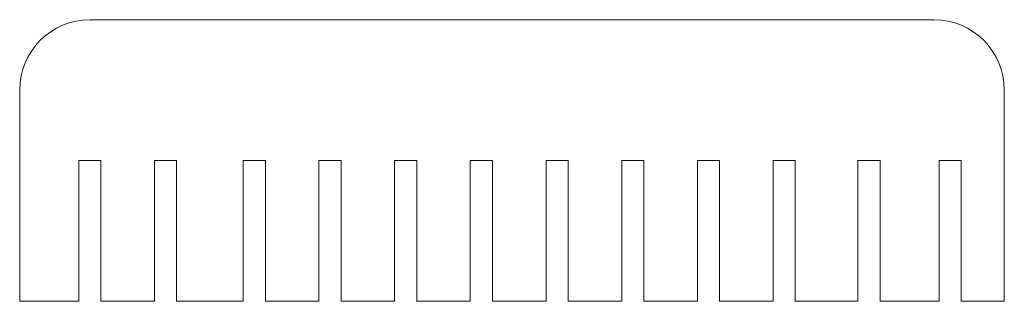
# Model space of a CAD drawing. Header units: inches. Extents: x -3.5 to 3.5, y 1.5 to 3.5.
import ezdxf

# ---------------------------------------------------------------- set-up
doc = ezdxf.new("R2010")
doc.units = ezdxf.units.IN
doc.header["$MEASUREMENT"] = 0

msp = doc.modelspace()

# ---------------------------------------------------------------- linework, layer by layer
at = {"color": 7, "linetype": 'Continuous', "lineweight": 15}
for p, q in [((3, 3.5), (-3, 3.5)), ((-3.5, 3), (-3.5, 1.5)), ((3.5, 1.5), (3.5, 3)), ((-2.9225, 2.5), (-3.08, 2.5)), ((-3.08, 1.5), (-3.08, 2.5)), ((-2.9225, 2.5), (-2.9225, 1.5)), ((-2.3844, 2.5), (-2.5419, 2.5)), ((-2.5419, 1.5), (-2.5419, 2.5)), ((-2.3844, 2.5), (-2.3844, 1.5)), ((-1.9106, 2.5), (-1.7531, 2.5)), ((-1.9106, 1.5), (-1.9106, 2.5)), ((-1.7531, 2.5), (-1.7531, 1.5)), ((-1.3725, 2.5), (-1.215, 2.5)), ((-1.3725, 1.5), (-1.3725, 2.5)), ((-1.215, 2.5), (-1.215, 1.5)), ((-0.8344, 2.5), (-0.6769, 2.5)), ((-0.8344, 1.5), (-0.8344, 2.5)), ((-0.6769, 2.5), (-0.6769, 1.5)), ((-0.2963, 2.5), (-0.1388, 2.5)), ((-0.2963, 1.5), (-0.2963, 2.5)), ((-0.1388, 2.5), (-0.1388, 1.5)), ((0.2418, 2.5), (0.3993, 2.5)), ((0.2418, 1.5), (0.2418, 2.5)), ((0.3993, 2.5), (0.3993, 1.5)), ((0.7799, 2.5), (0.9374, 2.5)), ((0.7799, 1.5), (0.7799, 2.5)), ((0.9374, 2.5), (0.9374, 1.5)), ((1.318, 2.5), (1.4755, 2.5)), ((1.318, 1.5), (1.318, 2.5)), ((1.4755, 2.5), (1.4755, 1.5)), ((1.8561, 2.5), (2.0136, 2.5)), ((1.8561, 1.5), (1.8561, 2.5)), ((2.0136, 2.5), (2.0136, 1.5)), ((2.4594, 2.5), (2.6169, 2.5)), ((2.4594, 1.5), (2.4594, 2.5)), ((2.6169, 2.5), (2.6169, 1.5)), ((3.0369, 2.5), (3.1943, 2.5)), ((3.0369, 1.5), (3.0369, 2.5)), ((3.1943, 2.5), (3.1943, 1.5)), ((-3.08, 1.5), (-3.5, 1.5)), ((-2.5419, 1.5), (-2.9225, 1.5)), ((-2.3844, 1.5), (-1.9106, 1.5)), ((-1.7531, 1.5), (-1.3725, 1.5)), ((-1.215, 1.5), (-0.8344, 1.5)), ((-0.6769, 1.5), (-0.2963, 1.5)), ((-0.1388, 1.5), (0.2418, 1.5)), ((0.3993, 1.5), (0.7799, 1.5)), ((0.9374, 1.5), (1.318, 1.5)), ((1.4755, 1.5), (1.8561, 1.5)), ((2.0136, 1.5), (2.4594, 1.5)), ((3.0369, 1.5), (2.6169, 1.5)), ((3.5, 1.5), (3.1943, 1.5))]:
    msp.add_line(p, q, dxfattribs=at)
for centre, start, end in [((-3, 3), 90, 180), ((3, 3), 0, 90)]:
    msp.add_arc(centre, 0.5, start, end, dxfattribs=at)

doc.saveas('drawing.dxf')
